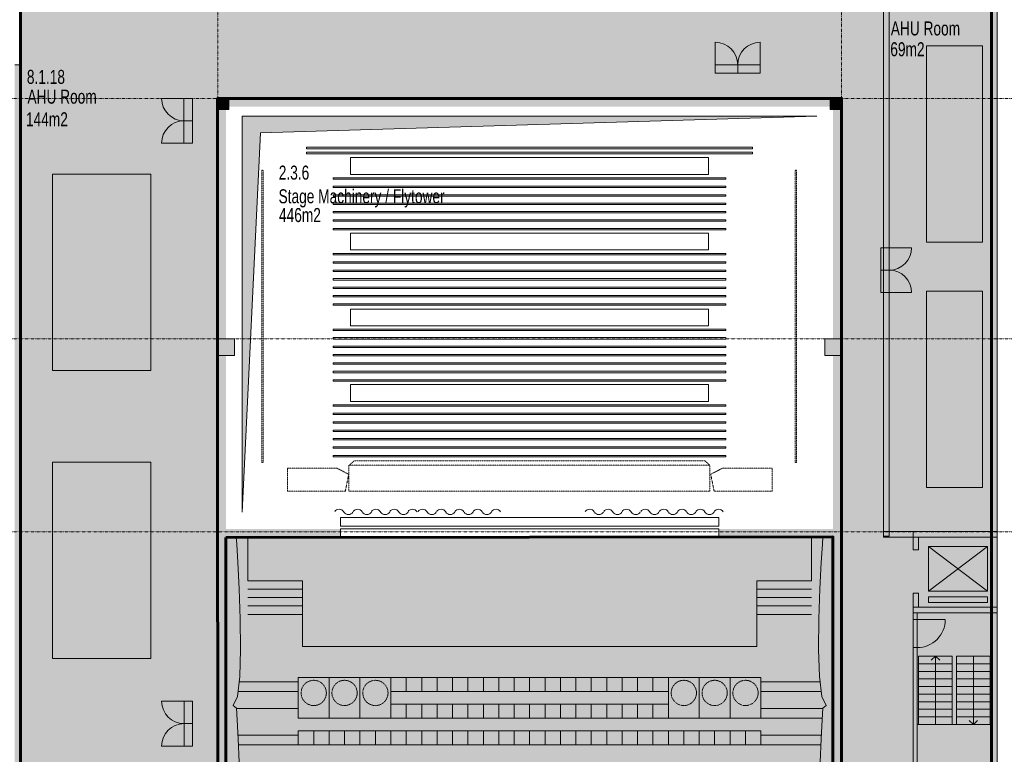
# Model space of a CAD drawing. Header units: millimetres. Extents: x -409347 to -76892, y 286088 to 1850972.
# Tile 197 of 256: x -262875 to -227757, y 858732 to 884925. Entities that reach past the tile are written whole.
import ezdxf

# ---------------------------------------------------------------- set-up
doc = ezdxf.new("R2010")
doc.units = ezdxf.units.MM
for name, pattern in [('DGN Style 2', [3.08948, 1.853688, -1.235792]), ('DGN Style 4', [4.946257, 2.471584, -1.235792, 0.003089, -1.235792]), ('Dot 2mm', [0.002, 0, -0.002])]:
    doc.linetypes.add(name, pattern=pattern)
for name, color, linetype, lineweight in [('A_BU_CONCRETE_S_FILL', 7, 'Continuous', 0), ('A_BU_DOOR_S', 7, 'Continuous', 0), ('A_BU_ESC_ELE_E', 250, 'Continuous', 0), ('A_BU_FURNITURE_HB', 58, 'DGN Style 2', 0), ('A_BU_PIERCING-DOWN', 7, 'Continuous', 0), ('A_BU_STAIRS_E', 32, 'Continuous', 0), ('A_BU_WINDOW_S', 52, 'Continuous', 0), ('A_P_ERSC_TRE_A_X', 251, 'Continuous', 0), ('A_P_MOEB_FES_X_X', 125, 'Continuous', 0), ('A_P_MOEB_LOS_X_S', 18, 'Continuous', 0), ('A_P_MOEB_LOS_X_X', 9, 'Continuous', 0), ('A_P_WAND_BET_A_X', 25, 'Continuous', 0), ('A_P_WAND_BET_V_X', 131, 'DGN Style 2', 0), ('A_P_WAND_BET_X_X', 251, 'Continuous', 30), ('W_TEXT1', 251, 'Continuous', 13), ('Z_RAUMSTEMPEL', 251, 'Continuous', 0)]:
    doc.layers.add(name, color=color, linetype=linetype, lineweight=lineweight)
doc.layers.add('A_BU_DOOR_FILL', color=7, linetype='Continuous', lineweight=0, true_color=0xfefefe)
doc.layers.add('A_P_ACHS_HAR_X_X', color=70, linetype='DGN Style 4', lineweight=0, transparency=0.7)
doc.styles.add('HPP200-25', font='arial.ttf', dxfattribs={"width": 0.7, "height": 0.5})

# ---------------------------------------------------------------- blocks, each defined once
blk = doc.blocks.new('*U293')
at = {"layer": 'A_P_ACHS_HAR_X_X', "ltscale": 0.000466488, "transparency": 33554477}
for p, q in [((-13.912, 45), (-13.912, -45)), ((8.338, 45), (8.338, -45)), ((13.689, 45), (13.689, -45)), ((23.436, 29.122), (-23.436, 29.122)), ((23.436, 20.549), (-23.436, 20.549)), ((23.436, 13.672), (-23.436, 13.672))]:
    blk.add_line(p, q, dxfattribs=at)
blk = doc.blocks.new('G$CF186A804_6')
at = {"color": 0, "linetype": 'ByBlock', "lineweight": -2}
for p, q in [((0, 0.00127), (0.17801, 0.00127)), ((0, 0.00127), (0, 0)), ((0.17801, 0), (0, 0))]:
    blk.add_line(p, q, dxfattribs=at)
blk = doc.blocks.new('G$C7B56AA56_6')
at = {"color": 0, "linetype": 'ByBlock', "lineweight": -2}
for p, q in [((0, 0.01526), (0.16238, 0.01526)), ((0, 0), (0, 0.01526)), ((0.16234, 0), (0, 0))]:
    blk.add_line(p, q, dxfattribs=at)
blk = doc.blocks.new('G$C1DD067A3_5')
at = {"color": 0, "linetype": 'ByBlock', "lineweight": -2}
for p, q in [((0, 0.00127), (0.20208, 0.00127)), ((0, 0.00127), (0, 0)), ((0.20214, 0), (0, 0))]:
    blk.add_line(p, q, dxfattribs=at)
blk = doc.blocks.new('*U144')
at = {"layer": 'A_BU_DOOR_S'}
blk.add_line((-0.332, 0.45), (-0.543, -0.425), dxfattribs=at)
blk.add_arc((-0.332, 0.45), 0.9, 256.4798, 346.4798, dxfattribs=at)
blk = doc.blocks.new('DRZWI 100_210')
at = {"layer": 'A_BU_DOOR_FILL', "extrusion": (0, 0, -1)}
blk.add_hatch(color=256, dxfattribs=at).paths.add_polyline_path([(1, 0), (0, 0), (0, 0.15), (1, 0.15)])
at = {"layer": 'A_BU_DOOR_FILL', "flags": 128}
blk.add_lwpolyline([(0, 0), (-1, 0), (-1, 0.15), (0, 0.15)], close=True, dxfattribs=at)
at = {"layer": 'A_BU_DOOR_S', "extrusion": (0, 0, -1), "xscale": 1.111111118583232, "yscale": 1.111111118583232, "rotation": 13.52015364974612}
blk.add_blockref('*U144', (0.476, -0.4), dxfattribs=at)
blk = doc.blocks.new('*U145')
at = {"layer": 'A_BU_ESC_ELE_E'}
for p, q in [((-0.678, -1.131), (0.678, 1.131)), ((0.908, -0.956), (-0.908, 0.956))]:
    blk.add_line(p, q, dxfattribs=at)
blk.add_3dface([(0.908, -0.956), (0.678, 1.131), (-0.908, 0.956), (-0.678, -1.131)], dxfattribs=at)
blk = doc.blocks.new('*U118')
at = {"layer": 'A_BU_DOOR_S'}
blk.add_line((-0.332, 0.45), (-0.543, -0.425), dxfattribs=at)
blk.add_arc((-0.332, 0.45), 0.9, 256.4798, 346.4798, dxfattribs=at)
blk = doc.blocks.new('DRZWI 100_204')
at = {"layer": 'A_BU_DOOR_FILL', "extrusion": (0, 0, -1)}
blk.add_hatch(color=256, dxfattribs=at).paths.add_polyline_path([(1, 0), (0, 0), (0, 0.375), (1, 0.375)])
at = {"layer": 'A_BU_DOOR_FILL', "extrusion": (0, 0, -1), "flags": 128}
blk.add_lwpolyline([(0, 0), (1, 0), (1, 0.375), (0, 0.375)], close=True, dxfattribs=at)
at = {"layer": 'A_BU_DOOR_S', "extrusion": (0, 0, -1), "xscale": 1.111111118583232, "yscale": 1.111111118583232, "rotation": 13.52015364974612}
blk.add_blockref('*U118', (0.476, -0.4), dxfattribs=at)
blk = doc.blocks.new('*U120')
at = {"layer": 'A_BU_DOOR_S'}
blk.add_line((-0.332, 0.45), (-0.543, -0.425), dxfattribs=at)
blk.add_arc((-0.332, 0.45), 0.9, 256.4798, 346.4798, dxfattribs=at)
blk = doc.blocks.new('DRZWI 100_205')
at = {"layer": 'A_BU_DOOR_FILL', "extrusion": (0, 0, -1)}
blk.add_hatch(color=256, dxfattribs=at).paths.add_polyline_path([(1, 0), (0, 0), (0, 0.375), (1, 0.375)])
at = {"layer": 'A_BU_DOOR_FILL', "flags": 128}
blk.add_lwpolyline([(0, 0), (-1, 0), (-1, 0.375), (0, 0.375)], close=True, dxfattribs=at)
at = {"layer": 'A_BU_DOOR_S', "extrusion": (0, 0, -1), "xscale": 1.111111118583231, "yscale": 1.111111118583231, "rotation": 13.52015364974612}
blk.add_blockref('*U120', (0.476, -0.4), dxfattribs=at)
blk = doc.blocks.new('*U102')
at = {"layer": 'A_BU_DOOR_S'}
blk.add_line((-0.332, 0.45), (-0.543, -0.425), dxfattribs=at)
blk.add_arc((-0.332, 0.45), 0.9, 256.4798, 346.4798, dxfattribs=at)
blk = doc.blocks.new('DRZWI 100_196')
at = {"layer": 'A_BU_DOOR_FILL', "extrusion": (0, 0, -1)}
blk.add_hatch(color=256, dxfattribs=at).paths.add_polyline_path([(1, 0), (0, 0), (0, 0.375), (1, 0.375)])
at = {"layer": 'A_BU_DOOR_FILL', "flags": 128}
blk.add_lwpolyline([(0, 0), (-1, 0), (-1, 0.375), (0, 0.375)], close=True, dxfattribs=at)
at = {"layer": 'A_BU_DOOR_S', "extrusion": (0, 0, -1), "xscale": 1.111111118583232, "yscale": 1.111111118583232, "rotation": 13.52015364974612}
blk.add_blockref('*U102', (0.476, -0.4), dxfattribs=at)
blk = doc.blocks.new('*U104')
at = {"layer": 'A_BU_DOOR_S'}
blk.add_line((-0.332, 0.45), (-0.543, -0.425), dxfattribs=at)
blk.add_arc((-0.332, 0.45), 0.9, 256.4798, 346.4798, dxfattribs=at)
blk = doc.blocks.new('DRZWI 100_197')
at = {"layer": 'A_BU_DOOR_FILL', "extrusion": (0, 0, -1)}
blk.add_hatch(color=256, dxfattribs=at).paths.add_polyline_path([(1, 0), (0, 0), (0, 0.375), (1, 0.375)])
at = {"layer": 'A_BU_DOOR_FILL', "extrusion": (0, 0, -1), "flags": 128}
blk.add_lwpolyline([(0, 0), (1, 0), (1, 0.375), (0, 0.375)], close=True, dxfattribs=at)
at = {"layer": 'A_BU_DOOR_S', "extrusion": (0, 0, -1), "xscale": 1.111111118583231, "yscale": 1.111111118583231, "rotation": 13.52015364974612}
blk.add_blockref('*U104', (0.476, -0.4), dxfattribs=at)

msp = doc.modelspace()

# ---------------------------------------------------------------- hatches: boundary and pattern name
at = {"layer": 'A_BU_CONCRETE_S_FILL', "extrusion": (0, 0, -1)}
h = msp.add_hatch(color=256, dxfattribs=at)
h.paths.add_polyline_path([(263050, 844576), (262850, 844576), (255813, 844576), (255813, 844776), (262850, 844776), (262850, 858322), (257013, 858322), (257013, 844776), (256813, 844776), (256815, 883119), (236166, 883120), (236167, 888468), (236367, 888468), (236366, 883320), (263050, 883319), (263050, 883119), (263051, 883119)])
h.paths.add_polyline_path([(262850, 858522), (257013, 858522), (257015, 883119), (262851, 883119)], flags=16)
at = {"layer": 'A_BU_CONCRETE_S_FILL', "lineweight": 60, "true_color": 0x939598, "transparency": 33554470}
msp.add_hatch(color=252, dxfattribs=at).paths.add_polyline_path([(-255815, 882120), (-233563, 882121), (-233562, 844776), (-228212, 844776), (-228212, 888270), (-262852, 888269), (-262842, 844784), (-255813, 844784)])
at = {"layer": 'A_BU_CONCRETE_S_FILL', "ltscale": 15, "extrusion": (0, 0, -1)}
msp.add_hatch(color=256, dxfattribs=at).paths.add_polyline_path([(228012, 866678), (228212, 866678), (228212, 888470), (228012, 888470)])
at = {"layer": 'A_BU_CONCRETE_S_FILL', "ltscale": 4.744342}
for points in [[(-231863, 885478), (-232063, 885478), (-232062, 866513), (-231862, 866513)], [(-232062, 866678), (-232062, 866478), (-228012, 866478), (-228012, 866678)]]:
    msp.add_hatch(color=256, dxfattribs=at).paths.add_polyline_path(points)
at = {"layer": 'A_BU_CONCRETE_S_FILL'}
for points in [[(-255413, 882120), (-255813, 882120), (-255813, 881720), (-255413, 881720)], [(-233563, 882120), (-233963, 882120), (-233963, 881720), (-233563, 881720)], [(-228212, 866478), (-231012, 866478), (-231012, 866678), (-228212, 866678)], [(-230812, 866026), (-231012, 866026), (-231012, 866478), (-230812, 866478)], [(-228012, 858324), (-228212, 858324), (-228212, 866678), (-228012, 866678)], [(-228011, 863777), (-231012, 863777), (-231012, 863977), (-228011, 863977)], [(-230862, 858324), (-231012, 858324), (-231012, 863777), (-230862, 863777)]]:
    msp.add_hatch(color=256, dxfattribs=at).paths.add_polyline_path(points)
h = msp.add_hatch(color=256, dxfattribs=at)
h.paths.add_polyline_path([(-255813, 836474), (-255813, 836774), (-255813, 839174), (-255813, 839474), (-255813, 881820), (-255813, 882120), (-233563, 882120), (-233563, 881820), (-233563, 863470), (-233563, 839474), (-233563, 836774), (-233563, 836474), (-255513, 836474)])
h.paths.add_polyline_path([(-243413, 836774), (-245913, 836774), (-245913, 839174), (-246113, 839174), (-246113, 836774), (-252023, 836774), (-252023, 839174), (-250033, 839174), (-250033, 839474), (-252023, 839474), (-252223, 839474), (-252975, 839474), (-252975, 839174), (-252223, 839174), (-252223, 836774), (-255513, 836774), (-255513, 839174), (-254575, 839174), (-254575, 839474), (-255513, 839474), (-255513, 866470), (-251438, 866470), (-251438, 866770), (-255513, 866770), (-255513, 881820), (-233863, 881820), (-233863, 866770), (-237938, 866770), (-237938, 866470), (-233863, 866470), (-233863, 863470), (-233863, 839474), (-234750, 839474), (-234750, 839174), (-233863, 839174), (-233863, 836774), (-237084, 836774), (-237084, 839174), (-236350, 839174), (-236350, 839474), (-237084, 839474), (-237284, 839474), (-239293, 839474), (-239293, 839174), (-237284, 839174), (-237284, 836774), (-243213, 836774), (-243213, 839174), (-243413, 839174)], flags=16)
at = {"layer": 'A_BU_CONCRETE_S_FILL', "extrusion": (0, 0, -1)}
for points in [[(255213, 872948), (255813, 872948), (255813, 873547), (255213, 873547)], [(233563, 872948), (234163, 872948), (234163, 873547), (233563, 873547)], [(231012, 863977), (230812, 863977), (230812, 864480), (231012, 864480)]]:
    msp.add_hatch(color=256, dxfattribs=at).paths.add_polyline_path(points)
at = {"layer": 'A_BU_CONCRETE_S_FILL', "lineweight": 60, "true_color": 0xa953a0, "transparency": 33554470}
msp.add_hatch(color=215, dxfattribs=at).paths.add_polyline_path([(-233871, 866481), (-255521, 866459), (-255521, 836764), (-233871, 836786)])
at = {"layer": 'A_BU_PIERCING-DOWN'}
msp.add_hatch(color=256, dxfattribs=at).paths.add_polyline_path([(-234438, 881489), (-254938, 881489), (-254938, 867370), (-254290, 880889)])
at = {"layer": 'A_P_MOEB_LOS_X_S', "extrusion": (0, 0, -1)}
for points in [[(251838, 860020), (251838, 861470), (252938, 861470), (252938, 860020)], [(250738, 860020), (250738, 861470), (251838, 861470), (251838, 860020)], [(249638, 860020), (249638, 861470), (250738, 861470), (250738, 860020)], [(249088, 860970), (249088, 861470), (249638, 861470), (249638, 860970)], [(248538, 860970), (248538, 861470), (249088, 861470), (249088, 860970)], [(247988, 860970), (247988, 861470), (248538, 861470), (248538, 860970)], [(247438, 860970), (247438, 861470), (247988, 861470), (247988, 860970)], [(246888, 860970), (246888, 861470), (247438, 861470), (247438, 860970)], [(246338, 860970), (246338, 861470), (246888, 861470), (246888, 860970)], [(245788, 860970), (245788, 861470), (246338, 861470), (246338, 860970)], [(245238, 860970), (245238, 861470), (245788, 861470), (245788, 860970)], [(244688, 860970), (244688, 861470), (245238, 861470), (245238, 860970)], [(244138, 860970), (244138, 861470), (244688, 861470), (244688, 860970)], [(243588, 860970), (243588, 861470), (244138, 861470), (244138, 860970)], [(243038, 860970), (243038, 861470), (243588, 861470), (243588, 860970)], [(242488, 860970), (242488, 861470), (243038, 861470), (243038, 860970)], [(241938, 860970), (241938, 861470), (242488, 861470), (242488, 860970)], [(241388, 860970), (241388, 861470), (241938, 861470), (241938, 860970)], [(240838, 860970), (240838, 861470), (241388, 861470), (241388, 860970)], [(240288, 860970), (240288, 861470), (240838, 861470), (240838, 860970)], [(239738, 860970), (239738, 861470), (240288, 861470), (240288, 860970)], [(238638, 860020), (238638, 861470), (239738, 861470), (239738, 860020)], [(237538, 860020), (237538, 861470), (238638, 861470), (238638, 860020)], [(236438, 860020), (236438, 861470), (237538, 861470), (237538, 860020)], [(249088, 860020), (249088, 860520), (249638, 860520), (249638, 860020)], [(248538, 860020), (248538, 860520), (249088, 860520), (249088, 860020)], [(247988, 860020), (247988, 860520), (248538, 860520), (248538, 860020)], [(247438, 860020), (247438, 860520), (247988, 860520), (247988, 860020)], [(246888, 860020), (246888, 860520), (247438, 860520), (247438, 860020)], [(246338, 860020), (246338, 860520), (246888, 860520), (246888, 860020)], [(245788, 860020), (245788, 860520), (246338, 860520), (246338, 860020)], [(245238, 860020), (245238, 860520), (245788, 860520), (245788, 860020)], [(244688, 860020), (244688, 860520), (245238, 860520), (245238, 860020)], [(244138, 860020), (244138, 860520), (244688, 860520), (244688, 860020)], [(243588, 860020), (243588, 860520), (244138, 860520), (244138, 860020)], [(243038, 860020), (243038, 860520), (243588, 860520), (243588, 860020)], [(242488, 860020), (242488, 860520), (243038, 860520), (243038, 860020)], [(241938, 860020), (241938, 860520), (242488, 860520), (242488, 860020)], [(241388, 860020), (241388, 860520), (241938, 860520), (241938, 860020)], [(240838, 860020), (240838, 860520), (241388, 860520), (241388, 860020)], [(240288, 860020), (240288, 860520), (240838, 860520), (240838, 860020)], [(239738, 860020), (239738, 860520), (240288, 860520), (240288, 860020)], [(252388, 859070), (252388, 859570), (252938, 859570), (252938, 859070)], [(251838, 859070), (251838, 859570), (252388, 859570), (252388, 859070)], [(251288, 859070), (251288, 859570), (251838, 859570), (251838, 859070)], [(250738, 859070), (250738, 859570), (251288, 859570), (251288, 859070)], [(250188, 859070), (250188, 859570), (250738, 859570), (250738, 859070)], [(249638, 859070), (249638, 859570), (250188, 859570), (250188, 859070)], [(249088, 859070), (249088, 859570), (249638, 859570), (249638, 859070)], [(248538, 859070), (248538, 859570), (249088, 859570), (249088, 859070)], [(247988, 859070), (247988, 859570), (248538, 859570), (248538, 859070)], [(247438, 859070), (247438, 859570), (247988, 859570), (247988, 859070)], [(246888, 859070), (246888, 859570), (247438, 859570), (247438, 859070)], [(246338, 859070), (246338, 859570), (246888, 859570), (246888, 859070)], [(245788, 859070), (245788, 859570), (246338, 859570), (246338, 859070)], [(245238, 859070), (245238, 859570), (245788, 859570), (245788, 859070)], [(244688, 859070), (244688, 859570), (245238, 859570), (245238, 859070)], [(244138, 859070), (244138, 859570), (244688, 859570), (244688, 859070)], [(243588, 859070), (243588, 859570), (244138, 859570), (244138, 859070)], [(243038, 859070), (243038, 859570), (243588, 859570), (243588, 859070)], [(242488, 859070), (242488, 859570), (243038, 859570), (243038, 859070)], [(241938, 859070), (241938, 859570), (242488, 859570), (242488, 859070)], [(241388, 859070), (241388, 859570), (241938, 859570), (241938, 859070)], [(240838, 859070), (240838, 859570), (241388, 859570), (241388, 859070)], [(240288, 859070), (240288, 859570), (240838, 859570), (240838, 859070)], [(239738, 859070), (239738, 859570), (240288, 859570), (240288, 859070)], [(239188, 859070), (239188, 859570), (239738, 859570), (239738, 859070)], [(238638, 859070), (238638, 859570), (239188, 859570), (239188, 859070)], [(238088, 859070), (238088, 859570), (238638, 859570), (238638, 859070)], [(237538, 859070), (237538, 859570), (238088, 859570), (238088, 859070)], [(236988, 859070), (236988, 859570), (237538, 859570), (237538, 859070)], [(236438, 859070), (236438, 859570), (236988, 859570), (236988, 859070)]]:
    msp.add_hatch(color=256, dxfattribs=at).paths.add_polyline_path(points)

# ---------------------------------------------------------------- linework, layer by layer
at = {"color": 252, "lineweight": 60, "true_color": 0x939598}
msp.add_lwpolyline([(-262842, 844784), (-255813, 844784), (-255815, 882120), (-233563, 882121), (-233562, 844776), (-228212, 844776), (-228212, 888270), (-262852, 888269), (-262842, 844784)], dxfattribs=at)
at = {"color": 215, "lineweight": 60, "true_color": 0xa953a0}
msp.add_lwpolyline([(-255521, 866459), (-233871, 866481), (-233871, 836786), (-255521, 836764)], close=True, dxfattribs=at)
at = {"layer": 'A_BU_CONCRETE_S_FILL', "ltscale": 4.744342}
for p, q in [((-262852, 888368), (-262851, 883319)), ((-232063, 885478), (-232062, 866513)), ((-231862, 866513), (-231863, 885478)), ((-230535, 883991), (-228535, 883991)), ((-230534, 876991), (-230535, 883991)), ((-228535, 883991), (-228534, 876991)), ((-262851, 883319), (-263051, 883319)), ((-261701, 879414), (-258201, 879414)), ((-261701, 872414), (-261701, 879414)), ((-258201, 879414), (-258200, 872414)), ((-228534, 876991), (-230534, 876991)), ((-230534, 875248), (-228534, 875248)), ((-230534, 868248), (-230534, 875248)), ((-228534, 875248), (-228534, 868248)), ((-258200, 872414), (-261701, 872414)), ((-261701, 869146), (-258200, 869146)), ((-261700, 862146), (-261701, 869146)), ((-258200, 869146), (-258200, 862146)), ((-228534, 868248), (-230534, 868248)), ((-255132, 866222), (-255149, 866470)), ((-232062, 866678), (-232062, 866478)), ((-228012, 866678), (-232062, 866678)), ((-232062, 866513), (-231862, 866513)), ((-232062, 866478), (-228012, 866478)), ((-228012, 866478), (-228012, 866678)), ((-255092, 865566), (-255132, 866222)), ((-255045, 864634), (-255092, 865566)), ((-255007, 863560), (-255045, 864634)), ((-254994, 862474), (-255007, 863560)), ((-258200, 862146), (-261700, 862146)), ((-255021, 861509), (-254994, 862474)), ((-255106, 860797), (-255021, 861509)), ((-255263, 860471), (-255106, 860797)), ((-255119, 859961), (-255143, 860379)), ((-255085, 859288), (-255119, 859961)), ((-255052, 858453), (-255085, 859288))]:
    msp.add_line(p, q, dxfattribs=at)
at = {"layer": 'A_BU_CONCRETE_S_FILL', "ltscale": 15}
for p, q in [((-228212, 866678), (-228212, 888470)), ((-228012, 888470), (-228012, 866678)), ((-228012, 866678), (-228212, 866678))]:
    msp.add_line(p, q, dxfattribs=at)
at = {"layer": 'A_BU_CONCRETE_S_FILL'}
for p, q in [((-255413, 882120), (-255813, 882120)), ((-255813, 882120), (-255813, 881720)), ((-255413, 881720), (-255413, 882120)), ((-233563, 882120), (-233963, 882120)), ((-233963, 882120), (-233963, 881720)), ((-233563, 881720), (-233563, 882120)), ((-255813, 881720), (-255413, 881720)), ((-233963, 881720), (-233563, 881720)), ((-255813, 872948), (-255813, 873547)), ((-255813, 873547), (-255213, 873547)), ((-255213, 873547), (-255213, 872948)), ((-234163, 872948), (-234163, 873547)), ((-234163, 873547), (-233563, 873547)), ((-233563, 873547), (-233563, 872948)), ((-255213, 872948), (-255813, 872948)), ((-233563, 872948), (-234163, 872948))]:
    msp.add_line(p, q, dxfattribs=at)
at = {"layer": 'A_BU_CONCRETE_S_FILL', "ltscale": 4.744342, "extrusion": (0, 0, -1)}
for p, q in [((-234244, 866222), (-234227, 866470)), ((-234284, 865566), (-234244, 866222)), ((-234331, 864634), (-234284, 865566)), ((-234369, 863560), (-234331, 864634)), ((-234382, 862474), (-234369, 863560)), ((-234354, 861509), (-234382, 862474)), ((-234270, 860797), (-234354, 861509)), ((-234113, 860471), (-234270, 860797)), ((-234257, 859961), (-234233, 860379)), ((-234291, 859288), (-234257, 859961)), ((-234323, 858453), (-234291, 859288))]:
    msp.add_line(p, q, dxfattribs=at)
at = {"layer": 'A_BU_CONCRETE_S_FILL', "flags": 128}
for points in [[(-231012, 866678), (-231012, 866478), (-228212, 866478), (-228212, 866678)], [(-230812, 866478), (-231012, 866478), (-231012, 866026), (-230812, 866026)], [(-228012, 858324), (-228012, 866678), (-228212, 866678), (-228212, 858324)], [(-230812, 863977), (-231012, 863977), (-231012, 864480), (-230812, 864480)], [(-231012, 863777), (-228011, 863777), (-228011, 863977), (-231012, 863977)], [(-230862, 858324), (-230862, 863777), (-231012, 863777), (-231012, 858324)]]:
    msp.add_lwpolyline(points, close=True, dxfattribs=at)
at = {"layer": 'A_BU_ESC_ELE_E'}
msp.add_3dface([(-228362, 864348), (-230462, 864349), (-230462, 864149), (-228362, 864148)], dxfattribs=at)
at = {"layer": 'A_BU_FURNITURE_HB'}
for p, q in [((-254243, 879561), (-254193, 879561)), ((-254243, 869136), (-254243, 879549)), ((-254193, 879549), (-254193, 869136)), ((-235222, 879561), (-235172, 879561)), ((-235222, 869136), (-235222, 879549)), ((-235172, 879549), (-235172, 869136)), ((-251119, 869039), (-250943, 869201)), ((-238437, 869201), (-250948, 869201)), ((-238261, 869039), (-238437, 869201)), ((-254243, 869136), (-254193, 869136)), ((-253325, 868119), (-253325, 868939)), ((-253325, 868939), (-251567, 868939)), ((-251567, 868939), (-251140, 868715)), ((-237800, 868939), (-238227, 868715)), ((-236042, 868939), (-237800, 868939)), ((-236042, 868119), (-236042, 868939)), ((-235222, 869136), (-235172, 869136)), ((-251259, 868119), (-251140, 868715)), ((-238108, 868119), (-238227, 868715)), ((-251259, 868119), (-253325, 868119)), ((-238108, 868119), (-236042, 868119))]:
    msp.add_line(p, q, dxfattribs=at)
msp.add_3dface([(-238264, 868120), (-251131, 868120), (-251131, 869040), (-238264, 869040)], dxfattribs=at)
at = {"layer": 'A_BU_PIERCING-DOWN'}
for p, q in [((-234438, 881489), (-254938, 881489)), ((-254938, 881489), (-254938, 867370)), ((-254290, 880889), (-234438, 881489)), ((-234438, 881489), (-234438, 881489)), ((-254938, 867370), (-254290, 880889))]:
    msp.add_line(p, q, dxfattribs=at)
at = {"layer": 'A_BU_STAIRS_E'}
for p, q in [((-230212, 862228), (-230362, 862093)), ((-230212, 859798), (-230212, 862228)), ((-230212, 862228), (-230062, 862093)), ((-228862, 862227), (-228862, 859798)), ((-230862, 859798), (-228212, 859798)), ((-228862, 859798), (-229012, 859933)), ((-228862, 859798), (-228712, 859933))]:
    msp.add_line(p, q, dxfattribs=at)
for points in [[(-230812, 861957), (-229612, 861957), (-229612, 862227), (-230812, 862227)], [(-228262, 861957), (-229462, 861957), (-229462, 862227), (-228262, 862227)], [(-230812, 861687), (-229612, 861687), (-229612, 861957), (-230812, 861957)], [(-228262, 861687), (-229462, 861687), (-229462, 861957), (-228262, 861957)], [(-230812, 861418), (-229612, 861418), (-229612, 861688), (-230812, 861688)], [(-228262, 861418), (-229462, 861418), (-229462, 861688), (-228262, 861688)], [(-230812, 861148), (-229612, 861148), (-229612, 861418), (-230812, 861418)], [(-230812, 860878), (-229612, 860878), (-229612, 861148), (-230812, 861148)], [(-228262, 861148), (-229462, 861148), (-229462, 861418), (-228262, 861418)], [(-228262, 860878), (-229462, 860878), (-229462, 861148), (-228262, 861148)], [(-230812, 860608), (-229612, 860608), (-229612, 860878), (-230812, 860878)], [(-228262, 860608), (-229462, 860608), (-229462, 860878), (-228262, 860878)], [(-230812, 860338), (-229612, 860338), (-229612, 860608), (-230812, 860608)], [(-228262, 860338), (-229462, 860338), (-229462, 860608), (-228262, 860608)], [(-230812, 860068), (-229612, 860068), (-229612, 860338), (-230812, 860338)], [(-230812, 859798), (-229612, 859798), (-229612, 860068), (-230812, 860068)], [(-228262, 860068), (-229462, 860068), (-229462, 860338), (-228262, 860338)], [(-228262, 859798), (-229462, 859798), (-229462, 860068), (-228262, 860068)]]:
    msp.add_3dface(points, dxfattribs=at)
at = {"layer": 'A_BU_WINDOW_S'}
for points in [[(-237938, 867170), (-251438, 867170), (-251438, 866870), (-237938, 866870)], [(-237938, 866770), (-251438, 866770), (-251438, 866470), (-237938, 866470)]]:
    msp.add_3dface(points, dxfattribs=at)
at = {"layer": 'A_P_ERSC_TRE_A_X', "ltscale": 10}
for p, q in [((-252788, 866470), (-254738, 866470)), ((-254738, 866470), (-254738, 864920)), ((-236588, 866470), (-252788, 866470)), ((-234638, 866470), (-236588, 866470)), ((-234638, 864920), (-234638, 866470)), ((-254738, 864920), (-252788, 864920)), ((-254738, 864620), (-252788, 864620)), ((-252788, 864920), (-252788, 862570)), ((-236588, 862570), (-236588, 864920)), ((-236588, 864920), (-234638, 864920)), ((-236588, 864620), (-234638, 864620)), ((-254738, 864320), (-252788, 864320)), ((-236588, 864320), (-234638, 864320)), ((-254738, 864020), (-252788, 864020)), ((-236588, 864020), (-234638, 864020)), ((-254738, 863720), (-252788, 863720)), ((-236588, 863720), (-234638, 863720)), ((-252788, 862570), (-236588, 862570)), ((-252938, 861320), (-255035, 861320)), ((-252938, 860970), (-252938, 861320)), ((-234341, 861320), (-236438, 861320)), ((-236438, 861320), (-236438, 860970)), ((-255074, 860970), (-252938, 860970)), ((-236438, 860970), (-234301, 860970)), ((-255143, 860379), (-255263, 860471)), ((-252938, 860370), (-255142, 860370)), ((-252938, 860020), (-252938, 860370)), ((-234233, 860370), (-236438, 860370)), ((-236438, 860370), (-236438, 860020)), ((-236438, 860020), (-234254, 860020)), ((-252938, 859420), (-255091, 859420)), ((-252938, 859070), (-252938, 859420)), ((-234284, 859420), (-236438, 859420)), ((-236438, 859420), (-236438, 859070)), ((-255075, 859070), (-252938, 859070)), ((-236438, 859070), (-234300, 859070))]:
    msp.add_line(p, q, dxfattribs=at)
at = {"layer": 'A_P_ERSC_TRE_A_X', "ltscale": 10, "extrusion": (0, 0, -1)}
msp.add_line((-234233, 860379), (-234113, 860471), dxfattribs=at)
at = {"layer": 'A_P_MOEB_FES_X_X', "color": 252, "linetype": 'Dot 2mm', "lineweight": 0}
for centre in [(-252388, 860920), (-251288, 860920), (-250188, 860920), (-239188, 860920), (-238088, 860920), (-236988, 860920)]:
    msp.add_circle(centre, 450, dxfattribs=at)
at = {"layer": 'A_P_MOEB_FES_X_X', "ltscale": 10}
for points in [[(-251838, 860020), (-252938, 860020), (-252938, 861470), (-251838, 861470)], [(-250738, 860020), (-251838, 860020), (-251838, 861470), (-250738, 861470)], [(-249638, 860020), (-250738, 860020), (-250738, 861470), (-249638, 861470)], [(-249088, 860970), (-249638, 860970), (-249638, 861470), (-249088, 861470)], [(-248538, 860970), (-249088, 860970), (-249088, 861470), (-248538, 861470)], [(-247988, 860970), (-248538, 860970), (-248538, 861470), (-247988, 861470)], [(-247438, 860970), (-247988, 860970), (-247988, 861470), (-247438, 861470)], [(-246888, 860970), (-247438, 860970), (-247438, 861470), (-246888, 861470)], [(-246338, 860970), (-246888, 860970), (-246888, 861470), (-246338, 861470)], [(-245788, 860970), (-246338, 860970), (-246338, 861470), (-245788, 861470)], [(-245238, 860970), (-245788, 860970), (-245788, 861470), (-245238, 861470)], [(-244688, 860970), (-245238, 860970), (-245238, 861470), (-244688, 861470)], [(-244138, 860970), (-244688, 860970), (-244688, 861470), (-244138, 861470)], [(-243588, 860970), (-244138, 860970), (-244138, 861470), (-243588, 861470)], [(-243038, 860970), (-243588, 860970), (-243588, 861470), (-243038, 861470)], [(-242488, 860970), (-243038, 860970), (-243038, 861470), (-242488, 861470)], [(-241938, 860970), (-242488, 860970), (-242488, 861470), (-241938, 861470)], [(-241388, 860970), (-241938, 860970), (-241938, 861470), (-241388, 861470)], [(-240838, 860970), (-241388, 860970), (-241388, 861470), (-240838, 861470)], [(-240288, 860970), (-240838, 860970), (-240838, 861470), (-240288, 861470)], [(-239738, 860970), (-240288, 860970), (-240288, 861470), (-239738, 861470)], [(-238638, 860020), (-239738, 860020), (-239738, 861470), (-238638, 861470)], [(-237538, 860020), (-238638, 860020), (-238638, 861470), (-237538, 861470)], [(-236438, 860020), (-237538, 860020), (-237538, 861470), (-236438, 861470)], [(-249088, 860020), (-249638, 860020), (-249638, 860520), (-249088, 860520)], [(-248538, 860020), (-249088, 860020), (-249088, 860520), (-248538, 860520)], [(-247988, 860020), (-248538, 860020), (-248538, 860520), (-247988, 860520)], [(-247438, 860020), (-247988, 860020), (-247988, 860520), (-247438, 860520)], [(-246888, 860020), (-247438, 860020), (-247438, 860520), (-246888, 860520)], [(-246338, 860020), (-246888, 860020), (-246888, 860520), (-246338, 860520)], [(-245788, 860020), (-246338, 860020), (-246338, 860520), (-245788, 860520)], [(-245238, 860020), (-245788, 860020), (-245788, 860520), (-245238, 860520)], [(-244688, 860020), (-245238, 860020), (-245238, 860520), (-244688, 860520)], [(-244138, 860020), (-244688, 860020), (-244688, 860520), (-244138, 860520)], [(-243588, 860020), (-244138, 860020), (-244138, 860520), (-243588, 860520)], [(-243038, 860020), (-243588, 860020), (-243588, 860520), (-243038, 860520)], [(-242488, 860020), (-243038, 860020), (-243038, 860520), (-242488, 860520)], [(-241938, 860020), (-242488, 860020), (-242488, 860520), (-241938, 860520)], [(-241388, 860020), (-241938, 860020), (-241938, 860520), (-241388, 860520)], [(-240838, 860020), (-241388, 860020), (-241388, 860520), (-240838, 860520)], [(-240288, 860020), (-240838, 860020), (-240838, 860520), (-240288, 860520)], [(-239738, 860020), (-240288, 860020), (-240288, 860520), (-239738, 860520)], [(-252388, 859070), (-252938, 859070), (-252938, 859570), (-252388, 859570)], [(-251838, 859070), (-252388, 859070), (-252388, 859570), (-251838, 859570)], [(-251288, 859070), (-251838, 859070), (-251838, 859570), (-251288, 859570)], [(-250738, 859070), (-251288, 859070), (-251288, 859570), (-250738, 859570)], [(-250188, 859070), (-250738, 859070), (-250738, 859570), (-250188, 859570)], [(-249638, 859070), (-250188, 859070), (-250188, 859570), (-249638, 859570)], [(-249088, 859070), (-249638, 859070), (-249638, 859570), (-249088, 859570)], [(-248538, 859070), (-249088, 859070), (-249088, 859570), (-248538, 859570)], [(-247988, 859070), (-248538, 859070), (-248538, 859570), (-247988, 859570)], [(-247438, 859070), (-247988, 859070), (-247988, 859570), (-247438, 859570)], [(-246888, 859070), (-247438, 859070), (-247438, 859570), (-246888, 859570)], [(-246338, 859070), (-246888, 859070), (-246888, 859570), (-246338, 859570)], [(-245788, 859070), (-246338, 859070), (-246338, 859570), (-245788, 859570)], [(-245238, 859070), (-245788, 859070), (-245788, 859570), (-245238, 859570)], [(-244688, 859070), (-245238, 859070), (-245238, 859570), (-244688, 859570)], [(-244138, 859070), (-244688, 859070), (-244688, 859570), (-244138, 859570)], [(-243588, 859070), (-244138, 859070), (-244138, 859570), (-243588, 859570)], [(-243038, 859070), (-243588, 859070), (-243588, 859570), (-243038, 859570)], [(-242488, 859070), (-243038, 859070), (-243038, 859570), (-242488, 859570)], [(-241938, 859070), (-242488, 859070), (-242488, 859570), (-241938, 859570)], [(-241388, 859070), (-241938, 859070), (-241938, 859570), (-241388, 859570)], [(-240838, 859070), (-241388, 859070), (-241388, 859570), (-240838, 859570)], [(-240288, 859070), (-240838, 859070), (-240838, 859570), (-240288, 859570)], [(-239738, 859070), (-240288, 859070), (-240288, 859570), (-239738, 859570)], [(-239188, 859070), (-239738, 859070), (-239738, 859570), (-239188, 859570)], [(-238638, 859070), (-239188, 859070), (-239188, 859570), (-238638, 859570)], [(-238088, 859070), (-238638, 859070), (-238638, 859570), (-238088, 859570)], [(-237538, 859070), (-238088, 859070), (-238088, 859570), (-237538, 859570)], [(-236988, 859070), (-237538, 859070), (-237538, 859570), (-236988, 859570)], [(-236438, 859070), (-236988, 859070), (-236988, 859570), (-236438, 859570)]]:
    msp.add_3dface(points, dxfattribs=at)
at = {"layer": 'A_P_MOEB_LOS_X_S'}
for p, q in [((-252938, 860020), (-252938, 861470)), ((-252938, 861470), (-251838, 861470)), ((-251838, 861470), (-251838, 860020)), ((-251838, 860020), (-251838, 861470)), ((-251838, 861470), (-250738, 861470)), ((-250738, 861470), (-250738, 860020)), ((-250738, 860020), (-250738, 861470)), ((-250738, 861470), (-249638, 861470)), ((-249638, 861470), (-249638, 860020)), ((-239738, 860020), (-239738, 861470)), ((-239738, 861470), (-238638, 861470)), ((-238638, 861470), (-238638, 860020)), ((-238638, 860020), (-238638, 861470)), ((-238638, 861470), (-237538, 861470)), ((-237538, 861470), (-237538, 860020)), ((-237538, 860020), (-237538, 861470)), ((-237538, 861470), (-236438, 861470)), ((-236438, 861470), (-236438, 860020)), ((-251838, 860020), (-252938, 860020)), ((-250738, 860020), (-251838, 860020)), ((-249638, 860020), (-250738, 860020)), ((-238638, 860020), (-239738, 860020)), ((-237538, 860020), (-238638, 860020)), ((-236438, 860020), (-237538, 860020))]:
    msp.add_line(p, q, dxfattribs=at)
at = {"layer": 'A_P_MOEB_LOS_X_S', "flags": 128}
for points in [[(-249088, 860970), (-249638, 860970), (-249638, 861470), (-249088, 861470)], [(-248538, 860970), (-249088, 860970), (-249088, 861470), (-248538, 861470)], [(-247988, 860970), (-248538, 860970), (-248538, 861470), (-247988, 861470)], [(-247438, 860970), (-247988, 860970), (-247988, 861470), (-247438, 861470)], [(-246888, 860970), (-247438, 860970), (-247438, 861470), (-246888, 861470)], [(-246338, 860970), (-246888, 860970), (-246888, 861470), (-246338, 861470)], [(-245788, 860970), (-246338, 860970), (-246338, 861470), (-245788, 861470)], [(-245238, 860970), (-245788, 860970), (-245788, 861470), (-245238, 861470)], [(-244688, 860970), (-245238, 860970), (-245238, 861470), (-244688, 861470)], [(-244138, 860970), (-244688, 860970), (-244688, 861470), (-244138, 861470)], [(-243588, 860970), (-244138, 860970), (-244138, 861470), (-243588, 861470)], [(-243038, 860970), (-243588, 860970), (-243588, 861470), (-243038, 861470)], [(-242488, 860970), (-243038, 860970), (-243038, 861470), (-242488, 861470)], [(-241938, 860970), (-242488, 860970), (-242488, 861470), (-241938, 861470)], [(-241388, 860970), (-241938, 860970), (-241938, 861470), (-241388, 861470)], [(-240838, 860970), (-241388, 860970), (-241388, 861470), (-240838, 861470)], [(-240288, 860970), (-240838, 860970), (-240838, 861470), (-240288, 861470)], [(-239738, 860970), (-240288, 860970), (-240288, 861470), (-239738, 861470)], [(-249088, 860020), (-249638, 860020), (-249638, 860520), (-249088, 860520)], [(-248538, 860020), (-249088, 860020), (-249088, 860520), (-248538, 860520)], [(-247988, 860020), (-248538, 860020), (-248538, 860520), (-247988, 860520)], [(-247438, 860020), (-247988, 860020), (-247988, 860520), (-247438, 860520)], [(-246888, 860020), (-247438, 860020), (-247438, 860520), (-246888, 860520)], [(-246338, 860020), (-246888, 860020), (-246888, 860520), (-246338, 860520)], [(-245788, 860020), (-246338, 860020), (-246338, 860520), (-245788, 860520)], [(-245238, 860020), (-245788, 860020), (-245788, 860520), (-245238, 860520)], [(-244688, 860020), (-245238, 860020), (-245238, 860520), (-244688, 860520)], [(-244138, 860020), (-244688, 860020), (-244688, 860520), (-244138, 860520)], [(-243588, 860020), (-244138, 860020), (-244138, 860520), (-243588, 860520)], [(-243038, 860020), (-243588, 860020), (-243588, 860520), (-243038, 860520)], [(-242488, 860020), (-243038, 860020), (-243038, 860520), (-242488, 860520)], [(-241938, 860020), (-242488, 860020), (-242488, 860520), (-241938, 860520)], [(-241388, 860020), (-241938, 860020), (-241938, 860520), (-241388, 860520)], [(-240838, 860020), (-241388, 860020), (-241388, 860520), (-240838, 860520)], [(-240288, 860020), (-240838, 860020), (-240838, 860520), (-240288, 860520)], [(-239738, 860020), (-240288, 860020), (-240288, 860520), (-239738, 860520)], [(-252388, 859070), (-252938, 859070), (-252938, 859570), (-252388, 859570)], [(-251838, 859070), (-252388, 859070), (-252388, 859570), (-251838, 859570)], [(-251288, 859070), (-251838, 859070), (-251838, 859570), (-251288, 859570)], [(-250738, 859070), (-251288, 859070), (-251288, 859570), (-250738, 859570)], [(-250188, 859070), (-250738, 859070), (-250738, 859570), (-250188, 859570)], [(-249638, 859070), (-250188, 859070), (-250188, 859570), (-249638, 859570)], [(-249088, 859070), (-249638, 859070), (-249638, 859570), (-249088, 859570)], [(-248538, 859070), (-249088, 859070), (-249088, 859570), (-248538, 859570)], [(-247988, 859070), (-248538, 859070), (-248538, 859570), (-247988, 859570)], [(-247438, 859070), (-247988, 859070), (-247988, 859570), (-247438, 859570)], [(-246888, 859070), (-247438, 859070), (-247438, 859570), (-246888, 859570)], [(-246338, 859070), (-246888, 859070), (-246888, 859570), (-246338, 859570)], [(-245788, 859070), (-246338, 859070), (-246338, 859570), (-245788, 859570)], [(-245238, 859070), (-245788, 859070), (-245788, 859570), (-245238, 859570)], [(-244688, 859070), (-245238, 859070), (-245238, 859570), (-244688, 859570)], [(-244138, 859070), (-244688, 859070), (-244688, 859570), (-244138, 859570)], [(-243588, 859070), (-244138, 859070), (-244138, 859570), (-243588, 859570)], [(-243038, 859070), (-243588, 859070), (-243588, 859570), (-243038, 859570)], [(-242488, 859070), (-243038, 859070), (-243038, 859570), (-242488, 859570)], [(-241938, 859070), (-242488, 859070), (-242488, 859570), (-241938, 859570)], [(-241388, 859070), (-241938, 859070), (-241938, 859570), (-241388, 859570)], [(-240838, 859070), (-241388, 859070), (-241388, 859570), (-240838, 859570)], [(-240288, 859070), (-240838, 859070), (-240838, 859570), (-240288, 859570)], [(-239738, 859070), (-240288, 859070), (-240288, 859570), (-239738, 859570)], [(-239188, 859070), (-239738, 859070), (-239738, 859570), (-239188, 859570)], [(-238638, 859070), (-239188, 859070), (-239188, 859570), (-238638, 859570)], [(-238088, 859070), (-238638, 859070), (-238638, 859570), (-238088, 859570)], [(-237538, 859070), (-238088, 859070), (-238088, 859570), (-237538, 859570)], [(-236988, 859070), (-237538, 859070), (-237538, 859570), (-236988, 859570)], [(-236438, 859070), (-236988, 859070), (-236988, 859570), (-236438, 859570)]]:
    msp.add_lwpolyline(points, close=True, dxfattribs=at)
at = {"layer": 'A_P_MOEB_LOS_X_X', "transparency": 33554585}
for centre, start, end in [((-251480, 867277), 32.4177, 146.5213), ((-250820, 867277), 32.4177, 146.5213), ((-250169, 867277), 32.4177, 146.5213), ((-249516, 867277), 32.4177, 146.5213), ((-248862, 867277), 32.4177, 146.5213), ((-248505, 867277), 32.4177, 146.5213), ((-247845, 867277), 32.4177, 146.5213), ((-247194, 867277), 32.4177, 146.5213), ((-246541, 867277), 32.4177, 146.5213), ((-245887, 867277), 32.4177, 146.5213), ((-242543, 867277), 32.4177, 146.5213), ((-241883, 867277), 32.4177, 146.5213), ((-241231, 867277), 32.4177, 146.5213), ((-240564, 867277), 32.4177, 146.5213), ((-239904, 867277), 32.4177, 146.5213), ((-239252, 867277), 32.4177, 146.5213), ((-238599, 867277), 32.4177, 146.5213), ((-237946, 867277), 32.4177, 146.5213), ((-251153, 867472), 213.4787, 327.5823), ((-250493, 867472), 213.4787, 327.5823), ((-249842, 867472), 213.4787, 327.5823), ((-249188, 867472), 213.4787, 327.5823), ((-248178, 867472), 213.4787, 327.5823), ((-247518, 867472), 213.4787, 327.5823), ((-246866, 867472), 213.4787, 327.5823), ((-246213, 867472), 213.4787, 327.5823), ((-242216, 867472), 213.4787, 327.5823), ((-241556, 867472), 213.4787, 327.5823), ((-240904, 867472), 213.4787, 327.5823), ((-240237, 867472), 213.4787, 327.5823), ((-239576, 867472), 213.4787, 327.5823), ((-238925, 867472), 213.4787, 327.5823), ((-238272, 867472), 213.4787, 327.5823)]:
    msp.add_arc(centre, 193, start, end, dxfattribs=at)
at = {"layer": 'A_P_WAND_BET_A_X', "ltscale": 0.01}
msp.add_3dface([(-409347, 1850972), (-87526, 1850972), (-87526, 286088), (-409347, 286088)], dxfattribs=at)
at = {"layer": 'A_P_WAND_BET_V_X'}
msp.add_3dface([(-393822, 927367), (-393815, 792358), (-111021, 792373), (-111028, 927382)], dxfattribs=at)

# ---------------------------------------------------------------- block references
at = {"layer": 'A_BU_DOOR_S'}
for name, p, xscale, yscale, zscale, rotation in [('DRZWI 100_205', (-238066, 883320), 800.0004613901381, 800.0004613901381, 1000, 180.0001692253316), ('DRZWI 100_205', (-257015, 880520), 800.0004613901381, 800.0004613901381, 1000, 270.000169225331), ('DRZWI 100_196', (-231862, 876795), 800.0004613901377, 800.0004613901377, 999.9999999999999, 90.00631773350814), ('DRZWI 100_210', (-230862, 863538), 1000.000000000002, 1000.000000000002, 1000.000000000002, 89.9998353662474), ('DRZWI 100_205', (-257014, 859026), 800.0004613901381, 800.0004613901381, 1000, 270.000169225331)]:
    msp.add_blockref(name, p, dxfattribs=dict(at, xscale=xscale, yscale=yscale, zscale=zscale, rotation=rotation))
at = {"layer": 'A_BU_DOOR_S', "extrusion": (0, 0, -1)}
for name, p, xscale, yscale, zscale, rotation in [('DRZWI 100_204', (236466, 883320), 800.000461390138, 800.000461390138, 1000, 180.0001609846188), ('DRZWI 100_204', (257015, 882120), 800.000461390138, 800.000461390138, 1000, 90.00016098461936), ('DRZWI 100_197', (231862, 875195), 800.0004613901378, 800.0004613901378, 999.9999999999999, 269.9940124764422), ('DRZWI 100_204', (257014, 860626), 800.000461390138, 800.000461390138, 1000, 90.00016098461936)]:
    msp.add_blockref(name, p, dxfattribs=dict(at, xscale=xscale, yscale=yscale, zscale=zscale, rotation=rotation))
at = {"layer": 'A_BU_ESC_ELE_E', "xscale": 999.9999999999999, "yscale": 999.9999999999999, "zscale": 999.9999999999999, "rotation": 263.6948148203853}
msp.add_blockref('*U145', (-229412, 865346), dxfattribs=at)
at = {"layer": 'A_BU_FURNITURE_HB', "extrusion": (-2.62667e-11, -2.49409e-11, -1), "xscale": 39370.14139581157, "yscale": 39370.14139581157, "zscale": 39370.14139581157, "rotation": 179.9999999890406}
for name, p in [('G$C1DD067A3_5', (252644, 880374, 0)), ('G$C1DD067A3_5', (252644, 880198, 0)), ('G$C7B56AA56_6', (251081, 880006, 0)), ('G$CF186A804_6', (251693, 879286, 0)), ('G$CF186A804_6', (251693, 878986, 0)), ('G$CF186A804_6', (251693, 878686, 0)), ('G$CF186A804_6', (251693, 878386, 0)), ('G$CF186A804_6', (251693, 878086, 0)), ('G$CF186A804_6', (251693, 877786, 0)), ('G$CF186A804_6', (251693, 877485, 0)), ('G$C7B56AA56_6', (251081, 877315, 0)), ('G$CF186A804_6', (251693, 876593, 0)), ('G$CF186A804_6', (251693, 876293, 0)), ('G$CF186A804_6', (251693, 875993, 0)), ('G$CF186A804_6', (251693, 875693, 0)), ('G$CF186A804_6', (251693, 875393, 0)), ('G$CF186A804_6', (251693, 875093, 0)), ('G$CF186A804_6', (251693, 874793, 0)), ('G$C7B56AA56_6', (251081, 874607, 0)), ('G$CF186A804_6', (251693, 873889, 0)), ('G$CF186A804_6', (251693, 873589, 0)), ('G$CF186A804_6', (251693, 873289, 0)), ('G$CF186A804_6', (251693, 872989, 0)), ('G$CF186A804_6', (251693, 872689, 0)), ('G$CF186A804_6', (251693, 872389, 0)), ('G$CF186A804_6', (251693, 872089, 0)), ('G$C7B56AA56_6', (251081, 871917, 0)), ('G$CF186A804_6', (251693, 871192, 0)), ('G$CF186A804_6', (251693, 870892, 0)), ('G$CF186A804_6', (251693, 870592, 0)), ('G$CF186A804_6', (251693, 870292, 0)), ('G$CF186A804_6', (251693, 869992, 0)), ('G$CF186A804_6', (251693, 869692, 0)), ('G$CF186A804_6', (251693, 869391, 0))]:
    msp.add_blockref(name, p, dxfattribs=at)
at = {"layer": 'A_BU_FURNITURE_HB', "xscale": 39370.14139581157, "yscale": 39370.14139581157, "zscale": 39370.14139581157, "rotation": 180.0000000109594}
for name, p in [('G$C1DD067A3_5', (-236743, 880374, 0)), ('G$C1DD067A3_5', (-236743, 880198, 0)), ('G$C7B56AA56_6', (-238306, 880006, 0)), ('G$CF186A804_6', (-237695, 879286, 0)), ('G$CF186A804_6', (-237695, 878986, 0)), ('G$CF186A804_6', (-237695, 878686, 0)), ('G$CF186A804_6', (-237695, 878386, 0)), ('G$CF186A804_6', (-237695, 878086, 0)), ('G$CF186A804_6', (-237695, 877786, 0)), ('G$CF186A804_6', (-237695, 877485, 0)), ('G$C7B56AA56_6', (-238306, 877315, 0)), ('G$CF186A804_6', (-237695, 876593, 0)), ('G$CF186A804_6', (-237695, 876293, 0)), ('G$CF186A804_6', (-237695, 875993, 0)), ('G$CF186A804_6', (-237695, 875693, 0)), ('G$CF186A804_6', (-237695, 875393, 0)), ('G$CF186A804_6', (-237695, 875093, 0)), ('G$CF186A804_6', (-237695, 874793, 0)), ('G$C7B56AA56_6', (-238306, 874607, 0)), ('G$CF186A804_6', (-237695, 873889, 0)), ('G$CF186A804_6', (-237695, 873589, 0)), ('G$CF186A804_6', (-237695, 873289, 0)), ('G$CF186A804_6', (-237695, 872989, 0)), ('G$CF186A804_6', (-237695, 872689, 0)), ('G$CF186A804_6', (-237695, 872389, 0)), ('G$C7B56AA56_6', (-238306, 871917, 0)), ('G$CF186A804_6', (-237695, 871192, 0)), ('G$CF186A804_6', (-237695, 870892, 0)), ('G$CF186A804_6', (-237695, 870592, 0)), ('G$CF186A804_6', (-237695, 870292, 0)), ('G$CF186A804_6', (-237695, 869992, 0)), ('G$CF186A804_6', (-237695, 869692, 0)), ('G$CF186A804_6', (-237695, 869391, 0))]:
    msp.add_blockref(name, p, dxfattribs=at)
at = {"layer": 'A_BU_FURNITURE_HB', "extrusion": (2.62667e-11, -2.49409e-11, -1), "xscale": 39370.14139581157, "yscale": -39370.14139581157, "zscale": 39370.14139581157, "rotation": 5.948466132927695e-06}
msp.add_blockref('G$CF186A804_6', (237695, 872089, 0), dxfattribs=at)
at = {"layer": 'A_P_ACHS_HAR_X_X', "ltscale": 0.000466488, "transparency": 33554477, "xscale": 1000, "yscale": 1000, "zscale": 1000}
msp.add_blockref('*U293', (-241901, 852998), dxfattribs=at)

# ---------------------------------------------------------------- texts
at = {"layer": 'A_P_WAND_BET_X_X', "style": 'HPP200-25', "width": 0.7}
for s, p in [('69m2', (-231824, 883622)), ('144m2', (-262652, 881124)), ('446m2', (-253627, 877710))]:
    msp.add_text(s, height=500, dxfattribs=at).set_placement(p)
at = {"layer": 'W_TEXT1', "style": 'HPP200-25', "width": 0.7}
for s, p in [('AHU Room', (-231806, 884363)), ('AHU Room', (-262599, 881931)), ('Stage Machinery / Flytower', (-253642, 878379))]:
    msp.add_text(s, height=500, dxfattribs=at).set_placement(p)
at = {"layer": 'Z_RAUMSTEMPEL', "style": 'HPP200-25', "width": 0.7}
for s, p in [('8.1.18', (-262619, 882636)), ('2.3.6', (-253635, 879223))]:
    msp.add_text(s, height=500, dxfattribs=at).set_placement(p)

doc.saveas('drawing.dxf')
